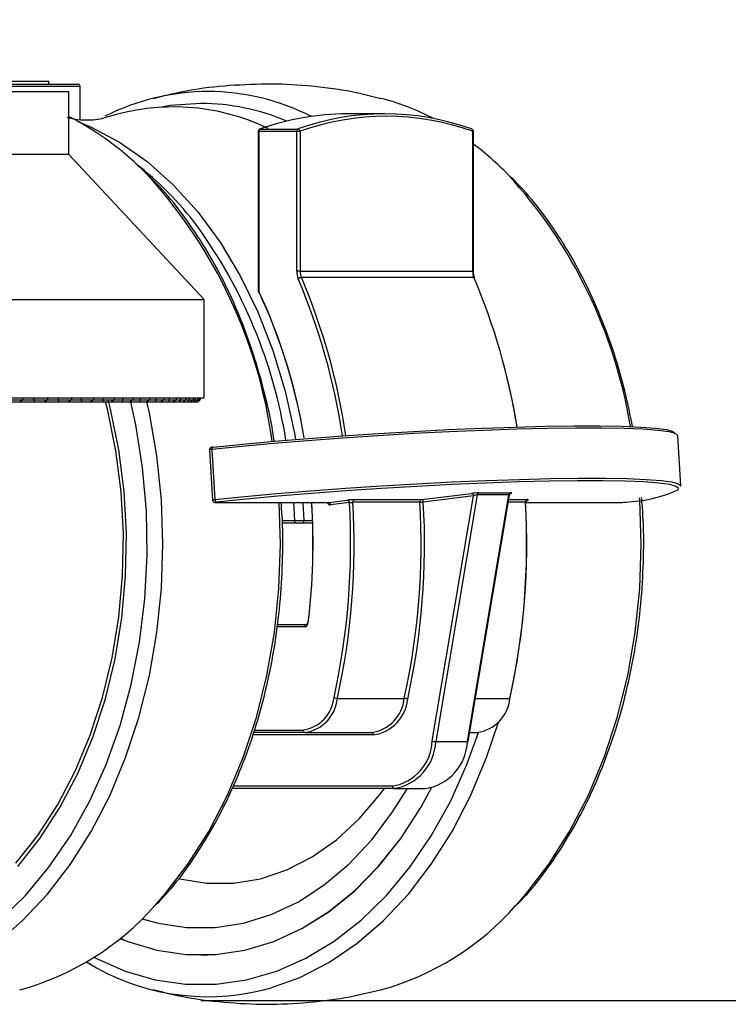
# Model space of a CAD drawing. Header units: millimetres. Extents: x 20 to 19631, y 28 to 16288.
# Tile 104 of 124: x 18373 to 18489, y 1654 to 1814. Entities that reach past the tile are written whole.
import ezdxf

# ---------------------------------------------------------------- set-up
doc = ezdxf.new("R2010")
doc.units = ezdxf.units.MM
doc.header["$LTSCALE"] = 2
doc.layers.add('COMPONENT_GEOMETRY', color=7, linetype='Continuous')
doc.styles.add('SLDTEXTSTYLE0', font='TXT', dxfattribs={"width": 0.75})
doc.dimstyles.new('SLDDIMSTYLE1', dxfattribs={"dimtxt": 100, "dimasz": 6.604, "dimexe": 0, "dimexo": 0.0625, "dimgap": 25, "dimtad": 0, "dimtih": 1, "dimtoh": 1, "dimdec": 1, "dimrnd": 1e-09, "dimzin": 12, "dimdsep": 46, "dimtxsty": 'SLDTEXTSTYLE0', "dimsah": 1, "dimcen": 0.09, "dimadec": 0, "dimazin": 3, "dimtfac": 1, "dimtdec": 1, "dimtofl": 0, "dimtmove": 0, "dimatfit": 3, "dimfxl": 1, "dimfrac": 2, "dimtolj": 1, "dimtzin": 12, "dimarcsym": 0})

# ---------------------------------------------------------------- blocks, each defined once
blk = doc.blocks.new('_D_5')
at = {"layer": 'COMPONENT_GEOMETRY', "color": 7}
for p, q in [((17665.15, 2118.49), (19288.69, 2118.49)), ((19282.34, 2118.49), (19282.34, 2050.88)), ((19099.08, 2030.57), (19068.61, 2030.57)), ((19068.61, 2030.57), (19068.61, 1871.82)), ((19465.61, 2030.57), (19496.08, 2030.57)), ((19496.08, 2030.57), (19496.08, 1871.82)), ((19068.61, 1871.82), (19099.08, 1871.82)), ((19496.08, 1871.82), (19465.61, 1871.82)), ((19282.34, 1654.59), (19282.34, 1722.2)), ((18752.37, 1654.59), (19288.69, 1654.59))]:
    blk.add_line(p, q, dxfattribs=at)
for points in [[(19282.34, 2118.49), (19281.33, 2111.89), (19283.36, 2111.89)], [(19282.34, 1654.59), (19283.36, 1661.19), (19281.33, 1661.19)]]:
    blk.add_solid(points, dxfattribs=at)
at = {"layer": 'COMPONENT_GEOMETRY', "color": 7, "char_height": 100, "attachment_point": 1, "style": 'SLDTEXTSTYLE0'}
for s, insert in [('9.13in', (19099.08, 2000.72)), ('232mm', (19046.51, 1851.11))]:
    blk.add_mtext(s, dxfattribs=dict(at, insert=insert))

msp = doc.modelspace()

# ---------------------------------------------------------------- linework, layer by layer
at = {"color": 7, "linetype": 'Continuous', "lineweight": 25}
for p, q in [((18362.96, 1804.49), (18378.26, 1804.49)), ((18378.26, 1803.99), (18378.26, 1804.49)), ((18381.5, 1802.74), (18324.8, 1802.74)), ((18363.05, 1803.99), (18382.95, 1803.99)), ((18381.5, 1792.52), (18381.5, 1802.74)), ((18383.35, 1798.18), (18383.35, 1803.59)), ((18432.97, 1799.14), (18426.84, 1799.14)), ((18412.38, 1796.29), (18412.38, 1770.2)), ((18412.49, 1796.29), (18412.49, 1770.2)), ((18418.63, 1796.29), (18412.49, 1796.29)), ((18412.71, 1796.67), (18418.84, 1796.67)), ((18418.63, 1773.5), (18418.63, 1796.29)), ((18419.19, 1796.29), (18418.63, 1796.29)), ((18419.19, 1796.29), (18419.19, 1773.5)), ((18447.31, 1773.5), (18447.31, 1796.29)), ((18447.43, 1773.5), (18447.43, 1796.29)), ((18378.97, 1792.52), (18324.8, 1792.52)), ((18381.5, 1792.52), (18378.97, 1792.52)), ((18403.57, 1768.9), (18381.5, 1792.52)), ((18419.19, 1773.5), (18418.63, 1773.5)), ((18419.19, 1773.5), (18447.31, 1773.5)), ((18447.51, 1772.45), (18419.4, 1772.45)), ((18302.73, 1768.9), (18399.07, 1768.9)), ((18399.07, 1768.9), (18403.57, 1768.9)), ((18403.57, 1752.83), (18403.57, 1768.9)), ((18302.73, 1752.83), (18403.57, 1752.83)), ((18371.63, 1752.51), (18373.96, 1752.51)), ((18371.8, 1752.2), (18373.55, 1752.2)), ((18373.96, 1752.51), (18373.55, 1752.2)), ((18373.55, 1752.2), (18375.94, 1752.2)), ((18373.96, 1752.83), (18373.96, 1752.51)), ((18375.81, 1752.51), (18375.81, 1752.83)), ((18375.94, 1752.2), (18375.81, 1752.51)), ((18375.81, 1752.51), (18378.05, 1752.51)), ((18375.94, 1752.2), (18377.61, 1752.2)), ((18378.05, 1752.51), (18377.61, 1752.2)), ((18377.61, 1752.2), (18379.89, 1752.2)), ((18378.05, 1752.83), (18378.05, 1752.51)), ((18379.8, 1752.51), (18379.8, 1752.83)), ((18379.8, 1752.51), (18381.91, 1752.51)), ((18379.89, 1752.2), (18379.8, 1752.51)), ((18379.89, 1752.2), (18381.47, 1752.2)), ((18381.91, 1752.51), (18381.47, 1752.2)), ((18381.47, 1752.2), (18383.61, 1752.2)), ((18381.91, 1752.83), (18381.91, 1752.51)), ((18383.57, 1752.51), (18383.57, 1752.83)), ((18383.61, 1752.2), (18383.57, 1752.51)), ((18383.57, 1752.51), (18385.54, 1752.51)), ((18383.61, 1752.2), (18385.09, 1752.2)), ((18385.54, 1752.51), (18385.09, 1752.2)), ((18385.09, 1752.2), (18387.08, 1752.2)), ((18385.54, 1752.83), (18385.54, 1752.51)), ((18387.07, 1752.51), (18387.07, 1752.83)), ((18387.08, 1752.2), (18387.07, 1752.51)), ((18387.07, 1752.51), (18388.88, 1752.51)), ((18387.08, 1752.2), (18388.44, 1752.2)), ((18388.88, 1752.51), (18388.44, 1752.2)), ((18388.44, 1752.2), (18390.25, 1752.2)), ((18388.88, 1752.83), (18388.88, 1752.51)), ((18390.25, 1752.2), (18390.28, 1752.51)), ((18390.25, 1752.2), (18391.48, 1752.2)), ((18390.28, 1752.51), (18390.28, 1752.83)), ((18390.28, 1752.51), (18391.93, 1752.51)), ((18391.93, 1752.51), (18391.48, 1752.2)), ((18391.48, 1752.2), (18393.1, 1752.2)), ((18391.93, 1752.83), (18391.93, 1752.51)), ((18393.1, 1752.2), (18393.18, 1752.51)), ((18393.1, 1752.2), (18394.2, 1752.2)), ((18393.18, 1752.51), (18393.18, 1752.83)), ((18393.18, 1752.51), (18394.64, 1752.51)), ((18394.64, 1752.51), (18394.2, 1752.2)), ((18394.2, 1752.2), (18395.62, 1752.2)), ((18394.64, 1752.83), (18394.64, 1752.51)), ((18395.62, 1752.2), (18395.74, 1752.51)), ((18395.62, 1752.2), (18396.56, 1752.2)), ((18395.74, 1752.51), (18395.74, 1752.83)), ((18395.74, 1752.51), (18396.99, 1752.51)), ((18396.99, 1752.51), (18396.56, 1752.2)), ((18396.56, 1752.2), (18397.77, 1752.2)), ((18396.99, 1752.83), (18396.99, 1752.51)), ((18397.77, 1752.2), (18397.93, 1752.51)), ((18397.77, 1752.2), (18398.56, 1752.2)), ((18397.93, 1752.51), (18397.93, 1752.83)), ((18397.93, 1752.51), (18398.98, 1752.51)), ((18398.98, 1752.51), (18398.56, 1752.2)), ((18398.56, 1752.2), (18399.54, 1752.2)), ((18398.98, 1752.83), (18398.98, 1752.51)), ((18399.54, 1752.2), (18399.74, 1752.51)), ((18399.54, 1752.2), (18400.17, 1752.2)), ((18399.74, 1752.51), (18399.74, 1752.83)), ((18399.74, 1752.51), (18400.57, 1752.51)), ((18400.57, 1752.51), (18400.17, 1752.2)), ((18400.17, 1752.2), (18400.92, 1752.2)), ((18400.57, 1752.83), (18400.57, 1752.51)), ((18400.92, 1752.2), (18401.15, 1752.51)), ((18400.92, 1752.2), (18401.37, 1752.2)), ((18401.15, 1752.51), (18401.15, 1752.83)), ((18401.15, 1752.51), (18401.76, 1752.51)), ((18401.76, 1752.51), (18401.37, 1752.2)), ((18401.37, 1752.2), (18401.89, 1752.2)), ((18401.76, 1752.83), (18401.76, 1752.51)), ((18401.89, 1752.2), (18402.16, 1752.51)), ((18401.89, 1752.2), (18402.17, 1752.2)), ((18402.16, 1752.51), (18402.16, 1752.83)), ((18402.16, 1752.51), (18402.53, 1752.51)), ((18402.53, 1752.51), (18402.17, 1752.2)), ((18402.17, 1752.2), (18402.44, 1752.2)), ((18402.44, 1752.2), (18402.74, 1752.51)), ((18402.44, 1752.2), (18402.55, 1752.2)), ((18402.53, 1752.83), (18402.53, 1752.51)), ((18402.88, 1752.51), (18402.55, 1752.2)), ((18402.57, 1752.2), (18402.9, 1752.51)), ((18402.74, 1752.51), (18402.74, 1752.83)), ((18402.74, 1752.51), (18402.88, 1752.51)), ((18402.88, 1752.83), (18402.88, 1752.51)), ((18402.9, 1752.51), (18402.9, 1752.83)), ((18481.24, 1738.49), (18480.74, 1746.66)), ((18404.42, 1744.34), (18404.92, 1736.17)), ((18404.82, 1744.42), (18405.32, 1736.25)), ((18438.95, 1736.24), (18447.13, 1737.27)), ((18448.04, 1737.04), (18441.28, 1696.81)), ((18446.44, 1696.81), (18453.21, 1737.04)), ((18446.57, 1696.84), (18453.32, 1736.99)), ((18453.21, 1737.04), (18448.04, 1737.04)), ((18448.29, 1737.34), (18453.45, 1737.34)), ((18405.5, 1735.78), (18423.82, 1735.78)), ((18405.52, 1735.78), (18405.5, 1735.78)), ((18405.52, 1735.78), (18423.85, 1735.78)), ((18419.66, 1735.78), (18419.81, 1732.84)), ((18423.82, 1735.78), (18423.82, 1735.78)), ((18423.85, 1735.78), (18426.92, 1736.17)), ((18427.23, 1735.77), (18424.16, 1735.39)), ((18438.7, 1735.81), (18427.8, 1735.81)), ((18428.05, 1736.24), (18438.95, 1736.24)), ((18447.44, 1736.87), (18439.26, 1735.84)), ((18440.72, 1696.91), (18447.44, 1736.87)), ((18456.04, 1735.78), (18471.41, 1735.78)), ((18471.41, 1735.78), (18471.43, 1735.78)), ((18418.54, 1732.42), (18416.27, 1732.42)), ((18421.13, 1732.42), (18419.48, 1732.42)), ((18419.81, 1732.84), (18421.1, 1732.84)), ((18415.48, 1715.91), (18420.25, 1715.91)), ((18425.27, 1703.85), (18436.17, 1703.85)), ((18419.96, 1698.28), (18411.6, 1698.28)), ((18419.96, 1698.28), (18430.86, 1698.28)), ((18441.28, 1696.81), (18446.44, 1696.81)), ((18446.81, 1698.28), (18448.07, 1698.28)), ((18434.51, 1689.16), (18408.12, 1689.16)), ((18434.51, 1689.16), (18439.67, 1689.16)), ((18403.02, 1662.01), (18404.16, 1662.01))]:
    msp.add_line(p, q, dxfattribs=at)
at = {"color": 8, "linetype": 'Continuous', "lineweight": 25}
for p, q in [((18383.35, 1803.59), (18362.99, 1803.59)), ((18412.38, 1796.29), (18412.49, 1796.29)), ((18447.43, 1796.29), (18447.31, 1796.29)), ((18447.43, 1773.5), (18447.31, 1773.5)), ((18412.38, 1770.2), (18412.49, 1770.2)), ((18373.96, 1752.51), (18375.81, 1752.51)), ((18378.05, 1752.51), (18379.8, 1752.51)), ((18381.91, 1752.51), (18383.57, 1752.51)), ((18385.54, 1752.51), (18387.07, 1752.51)), ((18388.88, 1752.51), (18390.28, 1752.51)), ((18391.93, 1752.51), (18393.18, 1752.51)), ((18394.64, 1752.51), (18395.74, 1752.51)), ((18396.99, 1752.51), (18397.93, 1752.51)), ((18398.98, 1752.51), (18399.74, 1752.51)), ((18400.57, 1752.51), (18401.15, 1752.51)), ((18401.76, 1752.51), (18402.16, 1752.51)), ((18402.53, 1752.51), (18402.74, 1752.51)), ((18402.88, 1752.51), (18402.9, 1752.51)), ((18418.1, 1735.78), (18418.26, 1732.82)), ((18423.85, 1735.78), (18423.82, 1735.78)), ((18455.91, 1735.81), (18453.12, 1735.81)), ((18453.19, 1736.24), (18456.16, 1736.24)), ((18456.06, 1735.78), (18471.43, 1735.78)), ((18416.26, 1732.82), (18418.26, 1732.82)), ((18419.96, 1715.51), (18415.44, 1715.51)), ((18447.75, 1703.85), (18453.38, 1703.85)), ((18411.74, 1698.68), (18419.67, 1698.68)), ((18431.14, 1697.88), (18411.47, 1697.88)), ((18408.29, 1689.56), (18434.22, 1689.56))]:
    msp.add_line(p, q, dxfattribs=at)
at = {"color": 8, "linetype": 'Continuous', "lineweight": 25, "flags": 128}
for points in [[(18403.02, 1800.84), (18398.03, 1800.48), (18396.65, 1800.25)], [(18412.71, 1796.67), (18412.66, 1796.67), (18412.65, 1796.66)], [(18354.2, 1656.27), (18355.42, 1656.6), (18360.32, 1658.36), (18365.07, 1660.8), (18369.64, 1663.89), (18373.97, 1667.62), (18378.02, 1671.93), (18381.76, 1676.8), (18385.15, 1682.16), (18388.16, 1687.98), (18390.76, 1694.2), (18392.91, 1700.74), (18394.62, 1707.56), (18395.84, 1714.59), (18396.58, 1721.76), (18396.83, 1728.99), (18396.58, 1736.23), (18395.84, 1743.39), (18394.62, 1750.42), (18394.22, 1752.2)], [(18370.32, 1667.69), (18374.44, 1671.72), (18378.26, 1676.32), (18381.75, 1681.45), (18384.86, 1687.05), (18387.57, 1693.07), (18389.85, 1699.44), (18391.67, 1706.11), (18393.02, 1713), (18393.89, 1720.06), (18394.26, 1727.2), (18394.14, 1734.36), (18393.52, 1741.47), (18392.41, 1748.45), (18391.59, 1752.2)], [(18395.56, 1670.1), (18397.17, 1671.93), (18400.92, 1676.8), (18404.31, 1682.16), (18407.31, 1687.98), (18409.91, 1694.2), (18412.07, 1700.74), (18413.77, 1707.56), (18414.99, 1714.59), (18415.73, 1721.76), (18415.98, 1728.99), (18415.76, 1735.78)], [(18454.37, 1670.1), (18455.98, 1671.93), (18459.72, 1676.8), (18463.11, 1682.16), (18466.12, 1687.98), (18468.72, 1694.2), (18470.87, 1700.74), (18472.57, 1707.56), (18473.8, 1714.59), (18474.54, 1721.76), (18474.79, 1728.99), (18474.54, 1736.23), (18474.52, 1736.54)], [(18413.01, 1656.27), (18414.23, 1656.6), (18419.13, 1658.36), (18423.88, 1660.8), (18428.45, 1663.89), (18432.78, 1667.62), (18436.83, 1671.93), (18440.57, 1676.8), (18443.96, 1682.16), (18446.97, 1687.98), (18449.56, 1694.2), (18451.5, 1699.97)], [(18385.59, 1661.64), (18385.89, 1661.48), (18390.66, 1659.37), (18395.55, 1657.95), (18400.52, 1657.24), (18405.51, 1657.24), (18410.48, 1657.95), (18415.37, 1659.37), (18420.14, 1661.48), (18424.74, 1664.26), (18429.12, 1667.69), (18433.25, 1671.72), (18437.07, 1676.32), (18440.56, 1681.45), (18443.67, 1687.05), (18446.38, 1693.07), (18448.28, 1698.29)]]:
    msp.add_lwpolyline(points, dxfattribs=at)
at = {"color": 7, "linetype": 'Continuous', "lineweight": 25, "flags": 128}
for points in [[(18382.97, 1797.91), (18385.05, 1797.04), (18389.76, 1794.54), (18394.27, 1791.37), (18398.53, 1787.57), (18402.51, 1783.16), (18406.15, 1778.2), (18409.43, 1772.75), (18412.31, 1766.84), (18414.75, 1760.55), (18416.75, 1753.93), (18418.26, 1747.06), (18418.44, 1746.06)], [(18447.1, 1796.67), (18447.15, 1796.67), (18447.16, 1796.66)], [(18372.88, 1677), (18376.46, 1681.51), (18379.69, 1686.52), (18382.54, 1691.98), (18384.99, 1697.83), (18387.01, 1704.01), (18388.57, 1710.46), (18389.66, 1717.1), (18390.27, 1723.87), (18390.4, 1730.7), (18390.03, 1737.5), (18389.18, 1744.22), (18387.85, 1750.77), (18387.49, 1752.2)], [(18373.19, 1676.46), (18376.8, 1681.01), (18380.06, 1686.07), (18382.95, 1691.59), (18385.42, 1697.5), (18387.46, 1703.75), (18389.04, 1710.27), (18390.14, 1716.98), (18390.76, 1723.82), (18390.88, 1730.72), (18390.51, 1737.59), (18389.65, 1744.38), (18388.31, 1751), (18387.93, 1752.51)], [(18405.03, 1744.81), (18409.86, 1745.3), (18415.04, 1745.78), (18420.49, 1746.23), (18426.13, 1746.65), (18431.89, 1747.03), (18437.66, 1747.37), (18443.37, 1747.66), (18448.92, 1747.9), (18454.24, 1748.08), (18459.25, 1748.2), (18463.86, 1748.27), (18468.01, 1748.27), (18471.64, 1748.2), (18474.69, 1748.08), (18477.11, 1747.9), (18478.87, 1747.66), (18479.95, 1747.37), (18480.32, 1747.03), (18480.32, 1747.01)], [(18480.74, 1746.66), (18480.37, 1747), (18479.28, 1747.29), (18477.51, 1747.53), (18475.06, 1747.72), (18471.99, 1747.84), (18468.33, 1747.9), (18464.14, 1747.9), (18459.49, 1747.84), (18454.45, 1747.72), (18449.08, 1747.53), (18443.48, 1747.29), (18437.72, 1747), (18431.9, 1746.66), (18426.1, 1746.27), (18420.4, 1745.85), (18414.9, 1745.39), (18409.68, 1744.91), (18404.82, 1744.42)], [(18404.82, 1744.42), (18404.82, 1744.49), (18404.83, 1744.57), (18404.85, 1744.64), (18404.87, 1744.7), (18404.9, 1744.75), (18404.94, 1744.78), (18404.99, 1744.8), (18405.03, 1744.81)], [(18405.32, 1736.25), (18410.18, 1736.74), (18415.4, 1737.22), (18420.9, 1737.68), (18426.59, 1738.1), (18432.4, 1738.49), (18438.22, 1738.83), (18443.98, 1739.12), (18449.58, 1739.36), (18454.94, 1739.55), (18459.99, 1739.67), (18464.64, 1739.73), (18468.83, 1739.73), (18472.49, 1739.67), (18475.56, 1739.55), (18478, 1739.36), (18479.78, 1739.12), (18480.87, 1738.83), (18481.24, 1738.49)], [(18480.72, 1737.82), (18480.87, 1738.07), (18480.49, 1738.4), (18479.42, 1738.7), (18477.66, 1738.93), (18475.23, 1739.12), (18472.18, 1739.24), (18468.56, 1739.3), (18464.41, 1739.3), (18459.79, 1739.24), (18454.79, 1739.12), (18449.47, 1738.93), (18443.91, 1738.7), (18438.21, 1738.4), (18432.43, 1738.07), (18426.68, 1737.68), (18421.03, 1737.26), (18415.58, 1736.81), (18410.4, 1736.34), (18405.58, 1735.84)], [(18405.58, 1735.84), (18405.49, 1735.83), (18405.41, 1735.82), (18405.36, 1735.81), (18405.34, 1735.8), (18405.35, 1735.79), (18405.38, 1735.79), (18405.44, 1735.79), (18405.52, 1735.78)], [(18446.44, 1696.81), (18446.49, 1696.81), (18446.53, 1696.82), (18446.56, 1696.83), (18446.57, 1696.84), (18446.57, 1696.84)], [(18389.83, 1664.72), (18391.12, 1664.2), (18395.83, 1662.79), (18400.61, 1662.08), (18405.42, 1662.08), (18410.2, 1662.79), (18414.91, 1664.2), (18419.49, 1666.3), (18423.89, 1669.06), (18428.08, 1672.46), (18431.99, 1676.46), (18435.6, 1681.01), (18438.87, 1686.07), (18440.61, 1689.25)], [(18389.85, 1664.73), (18391.13, 1664.22), (18395.83, 1662.81), (18400.61, 1662.1), (18405.42, 1662.1), (18410.2, 1662.81), (18414.9, 1664.22), (18419.48, 1666.32), (18423.89, 1669.08), (18428.07, 1672.48), (18431.98, 1676.47), (18435.59, 1681.02), (18438.86, 1686.08), (18440.59, 1689.24)], [(18393.43, 1667.92), (18396.08, 1667.19), (18400.69, 1666.48), (18405.34, 1666.48), (18409.95, 1667.19), (18414.49, 1668.6), (18418.9, 1670.69), (18423.13, 1673.44), (18427.13, 1676.83), (18430.86, 1680.8), (18434.27, 1685.32), (18436.67, 1689.16)], [(18399.51, 1674.47), (18399.58, 1674.45), (18403.95, 1673.73), (18408.36, 1673.73), (18412.73, 1674.45), (18417.02, 1675.88), (18421.17, 1678.01), (18425.12, 1680.8), (18428.83, 1684.21), (18432.24, 1688.21), (18432.94, 1689.16)]]:
    msp.add_lwpolyline(points, dxfattribs=at)
at = {"color": 7, "linetype": 'Continuous', "lineweight": 25}
for centre, radius, start, end in [((18382.95, 1803.59), 0.4, 0, 90), ((18404.44, 1764.89), 37.91, 90.3708, 116.7663), ((18422.48, 1763.26), 39.65, 62.3016, 75.5948), ((18398.57, 1764.52), 35.75, 64.4589, 107.9587), ((18359.27, 1755.28), 48.77, 44.2079, 62.939), ((18426.92, 1757), 42.14, 90.1115, 109.7039), ((18432.97, 1757.37), 41.77, 70.2312, 109.7688), ((18433.25, 1757.18), 41.56, 70.2312, 109.7688), ((18412.78, 1796.29), 0.4, 109.5399, 180), ((18412.89, 1796.32), 0.398, 116.9814, 184.7396), ((18419.02, 1796.32), 0.398, 116.9814, 184.7396), ((18418.76, 1796.25), 0.433, 4.9569, 79.1223), ((18447.03, 1796.29), 0.4, 0, 70.4601), ((18415.69, 1752.59), 52.35, 44.4988, 52.6837), ((18336.13, 1732.94), 81.79, 9.1433, 35.9481), ((18421.84, 1773.48), 3.21, 179.6503, 202.7153), ((18419.46, 1771.55), 0.901, 93.5872, 130.0904), ((18321.91, 1731.09), 105.34, 8.4932, 22.9966), ((18421.87, 1773.48), 2.68, 179.6503, 202.7153), ((18321.94, 1731.09), 105.87, 8.4697, 22.9955), ((18449.98, 1773.48), 2.68, 179.6503, 202.7153), ((18350.36, 1731.2), 105.55, 9.2089, 23.0066), ((18447.54, 1772.32), 0.13, 35.8954, 100.8273), ((18412.78, 1770.2), 0.4, 180, 205.2338), ((18412.53, 1770.11), 0.132, 215.4295, 280.0768), ((18328.67, 1731.31), 92.4, 9.35, 24.8925), ((18329.21, 1731.3), 91.88, 9.4068, 24.8935), ((18345.8, 1730.07), 110.24, 9.4079, 15.3494), ((18447.06, 1736.89), 0.383, 356.7015, 79.2694), ((18448.38, 1737.02), 0.336, 105.2958, 176.7103), ((18453.54, 1737.02), 0.336, 105.2958, 176.7103), ((18405.7, 1736.21), 0.386, 174.4963, 251.8472), ((18316.12, 1729), 105.17, 352.9951, 3.7002), ((18316.7, 1729), 104.6, 352.9951, 3.7204), ((18423.78, 1735.41), 0.383, 356.7015, 79.2694), ((18311.06, 1728.97), 116.37, 347.5972, 3.3515), ((18311.07, 1728.97), 116.93, 347.5972, 3.3533), ((18426.85, 1735.79), 0.383, 356.7015, 79.2694), ((18428.17, 1735.88), 0.382, 108.673, 190.4473), ((18321.97, 1728.97), 116.93, 347.5972, 3.3533), ((18321.97, 1728.97), 117.5, 347.5972, 3.3533), ((18439.07, 1735.88), 0.382, 108.673, 190.4473), ((18438.65, 1741.42), 5.61, 270.4499, 276.2282), ((18438.88, 1735.86), 0.383, 356.7015, 79.2694), ((18339.18, 1728.97), 116.93, 347.5972, 3.3533), ((18339.75, 1728.97), 116.37, 347.5972, 3.3515), ((18456.28, 1735.88), 0.382, 108.673, 190.4473), ((18471.38, 1743.31), 7.52, 270.354, 277.279), ((18418.61, 1732.77), 0.358, 172.2009, 259.0929), ((18419.44, 1732.8), 0.376, 275.7727, 7.1974), ((18419.85, 1716.16), 0.663, 279.8724, 0.6687), ((18420.52, 1716.33), 0.165, 224.4962, 267.3462), ((18420.31, 1715.56), 0.358, 100.9071, 187.7991), ((18418.82, 1704.55), 5.92, 278.2495, 354.4709), ((18419.06, 1704.45), 6.24, 278.2495, 354.4709), ((18425.32, 1705.39), 1.54, 246.9894, 268.206), ((18429.96, 1704.45), 6.24, 278.2495, 354.4709), ((18430.2, 1704.36), 6.55, 278.2495, 354.4709), ((18436.12, 1702.32), 1.54, 66.9894, 88.206), ((18447.17, 1704.45), 6.24, 278.2495, 354.4709), ((18420.02, 1698.63), 0.358, 172.2009, 259.0929), ((18430.79, 1697.93), 0.358, 352.2009, 79.0929), ((18432.99, 1697.19), 7.74, 279.1246, 357.8566), ((18433.23, 1697.11), 8.06, 279.1246, 357.8566), ((18438.39, 1697.11), 8.06, 279.1246, 357.8566), ((18441.33, 1698.79), 1.98, 252.2493, 268.6599), ((18434.57, 1689.51), 0.358, 172.2009, 259.0929), ((18361.42, 1700.15), 45.48, 285.4068, 318.6499), ((18420.22, 1700.15), 45.48, 285.4068, 318.6499), ((18404.18, 1692.67), 37.46, 238.0681, 283.6334)]:
    msp.add_arc(centre, radius, start, end, dxfattribs=at)
at = {"color": 8, "linetype": 'Continuous', "lineweight": 25}
for centre, radius, start, end in [((18403.95, 1764.89), 37.91, 63.1978, 89.6284), ((18402.89, 1764.59), 36.24, 67.0305, 89.8025), ((18446.99, 1796.38), 0.327, 342.835, 59.2372), ((18359.03, 1748.17), 54.32, 37.1184, 52.0564), ((18334.95, 1734.93), 80.42, 7.7308, 42.5205), ((18394.31, 1735.3), 79.76, 9.2743, 42.5888), ((18412.59, 1770.06), 0.169, 122.9111, 189.6281), ((18404.78, 1743.52), 0.895, 87.4826, 113.6907), ((18471.25, 1759.28), 23.46, 272.6683, 293.8253), ((18405.31, 1735.16), 1.09, 89.8187, 111.3568), ((18424.15, 1735.93), 0.547, 195.9046, 270.5778)]:
    msp.add_arc(centre, radius, start, end, dxfattribs=at)
at = {"color": 7, "linetype": 'Continuous', "lineweight": 25}
for centre, major_axis, ratio, start_param, end_param in [((18447.7, 1737.27), (0.82, 0.053), 0.062498, 0.770903, 2.341699), ((18447.73, 1736.87), (0.425, 0.132), 0.242708, 0.663669, 2.234466), ((18452.87, 1737.27), (0.82, 0.053), 0.062498, 5.483292, 7.054088)]:
    msp.add_ellipse(centre, major_axis=major_axis, ratio=ratio, start_param=start_param, end_param=end_param, dxfattribs=at)
at = {"color": 8, "linetype": 'Continuous', "lineweight": 25}
msp.add_ellipse((18452.89, 1736.87), major_axis=(0.425, 0.132), ratio=0.242708, start_param=6.162738, end_param=6.946855, dxfattribs=at)
at = {"color": 7, "linetype": 'Continuous', "lineweight": 25}
for points, knots in [([(18413.77, 1803.99), (18411.46, 1803.93), (18406.87, 1803.8), (18400.66, 1802.96), (18396.83, 1802.01), (18395.23, 1801.61)], [0, 0, 0, 0, 0.36988, 0.734808, 1, 1, 1, 1]), ([(18432.37, 1801.58), (18431.21, 1801.89), (18427.79, 1802.81), (18422.1, 1803.61), (18417.04, 1803.97), (18414.32, 1803.99), (18413.77, 1803.99)], [0, 0, 0, 0, 0.191021, 0.565262, 0.912884, 1, 1, 1, 1]), ([(18387.5, 1798.53), (18387.45, 1798.51), (18387.22, 1798.43), (18386.2, 1798.19), (18384.41, 1798.03), (18382.56, 1798.17), (18381.45, 1798.45), (18381.25, 1798.52), (18381.23, 1798.53)], [0, 0, 0, 0, 0.051888, 0.245042, 0.473777, 0.77112, 0.968237, 1, 1, 1, 1]), ([(18414.96, 1745.77), (18414.89, 1746.25), (18414.51, 1748.97), (18413.4, 1753.79), (18411.6, 1760.14), (18409.36, 1766.22), (18406.75, 1771.98), (18403.76, 1777.37), (18400.42, 1782.34), (18397.36, 1786.24), (18395.31, 1788.28), (18394.58, 1789)], [0, 0, 0, 0, 0.027826, 0.156547, 0.285298, 0.414086, 0.542909, 0.671763, 0.800627, 0.929466, 1, 1, 1, 1]), ([(18473.37, 1748.12), (18472.99, 1750.01), (18472.17, 1754.1), (18470.4, 1760.14), (18468.18, 1766.22), (18465.55, 1771.97), (18462.57, 1777.37), (18459.23, 1782.34), (18456.16, 1786.24), (18454.12, 1788.28), (18453.39, 1789)], [0, 0, 0, 0, 0.116243, 0.251147, 0.386088, 0.521068, 0.656078, 0.7911, 0.926096, 1, 1, 1, 1]), ([(18447.64, 1772.4), (18447.58, 1772.56), (18447.46, 1772.9), (18447.44, 1773.29), (18447.43, 1773.5)], [0, 0, 0, 0, 0.469394, 1, 1, 1, 1]), ([(18405.02, 1744.81), (18404.95, 1744.8), (18404.85, 1744.79), (18404.76, 1744.77), (18404.67, 1744.74), (18404.57, 1744.69), (18404.49, 1744.6), (18404.43, 1744.48), (18404.42, 1744.39), (18404.42, 1744.35)], [0, 0, 0, 0, 0.240963, 0.399395, 0.512614, 0.621368, 0.734142, 0.866544, 1, 1, 1, 1]), ([(18453.32, 1736.98), (18453.32, 1737), (18453.33, 1737.07), (18453.38, 1737.15), (18453.44, 1737.22), (18453.5, 1737.26), (18453.55, 1737.28), (18453.57, 1737.29), (18453.57, 1737.29), (18453.57, 1737.29), (18453.57, 1737.29)], [0, 0, 0, 0, 0.134558, 0.352474, 0.534175, 0.68316, 0.793456, 0.883626, 0.985574, 1, 1, 1, 1]), ([(18395.91, 1670.38), (18396.69, 1671.21), (18398.75, 1673.41), (18401.77, 1677.54), (18404.97, 1682.66), (18407.81, 1688.2), (18410.28, 1694.09), (18412.35, 1700.27), (18414.01, 1706.7), (18415.25, 1713.31), (18416.06, 1720.07), (18416.39, 1726.89), (18416.4, 1732.15), (18416.15, 1735.1), (18416.09, 1735.78)], [0, 0, 0, 0, 0.055134, 0.14672, 0.238396, 0.330122, 0.421872, 0.513622, 0.605365, 0.697098, 0.788823, 0.880544, 0.972266, 1, 1, 1, 1]), ([(18404.92, 1736.17), (18404.92, 1736.17), (18404.91, 1736.12), (18404.95, 1736.03), (18405.02, 1735.93), (18405.09, 1735.86), (18405.17, 1735.82), (18405.23, 1735.8), (18405.29, 1735.79), (18405.37, 1735.78), (18405.45, 1735.78), (18405.5, 1735.78)], [0, 0, 0, 0, 0.006011, 0.164538, 0.289596, 0.395462, 0.48737, 0.566402, 0.642219, 0.758751, 1, 1, 1, 1]), ([(18428.05, 1736.24), (18428, 1736.24), (18427.89, 1736.24), (18427.66, 1736.23), (18427.39, 1736.21), (18427.13, 1736.19), (18426.99, 1736.18), (18426.92, 1736.17)], [0, 0, 0, 0, 0.141217, 0.35591, 0.570606, 0.785303, 1, 1, 1, 1]), ([(18427.23, 1735.77), (18427.27, 1735.78), (18427.33, 1735.78), (18427.47, 1735.79), (18427.6, 1735.8), (18427.72, 1735.81), (18427.77, 1735.81), (18427.8, 1735.81)], [0, 0, 0, 0, 0.214701, 0.4294, 0.644095, 0.858786, 1, 1, 1, 1]), ([(18454.72, 1670.38), (18455.5, 1671.21), (18457.55, 1673.41), (18460.57, 1677.54), (18463.78, 1682.66), (18466.62, 1688.2), (18469.09, 1694.09), (18471.16, 1700.27), (18472.82, 1706.7), (18474.06, 1713.31), (18474.86, 1720.07), (18475.2, 1726.89), (18475.2, 1732.43), (18474.92, 1735.65), (18474.83, 1736.61)], [0, 0, 0, 0, 0.0545222, 0.1450913, 0.2357489, 0.3264567, 0.417187, 0.5079182, 0.5986423, 0.6893571, 0.7800639, 0.8707664, 0.96147, 1, 1, 1, 1]), ([(18456.04, 1735.8), (18456.03, 1735.83), (18456.03, 1735.9), (18456.07, 1736.01), (18456.13, 1736.09), (18456.2, 1736.15), (18456.25, 1736.17), (18456.28, 1736.19), (18456.29, 1736.19), (18456.29, 1736.19), (18456.29, 1736.19)], [0, 0, 0, 0, 0.159769, 0.367448, 0.537454, 0.679942, 0.790969, 0.873671, 0.953533, 1, 1, 1, 1]), ([(18456.18, 1736.17), (18456.22, 1736.17), (18456.31, 1736.19), (18456.4, 1736.21), (18456.41, 1736.23), (18456.34, 1736.24), (18456.22, 1736.24), (18456.16, 1736.24)], [0, 0, 0, 0, 0.141233, 0.355927, 0.570619, 0.785309, 1, 1, 1, 1]), ([(18418.26, 1732.82), (18418.34, 1732.82), (18418.52, 1732.83), (18418.85, 1732.84), (18419.19, 1732.84), (18419.51, 1732.84), (18419.71, 1732.84), (18419.79, 1732.84), (18419.81, 1732.84)], [0, 0, 0, 0, 0.188197, 0.376435, 0.564603, 0.75256, 0.940297, 1, 1, 1, 1]), ([(18419.48, 1732.42), (18419.46, 1732.42), (18419.41, 1732.42), (18419.29, 1732.42), (18419.1, 1732.42), (18418.9, 1732.42), (18418.7, 1732.42), (18418.59, 1732.42), (18418.54, 1732.42)], [0, 0, 0, 0, 0.05968, 0.24734, 0.435244, 0.623412, 0.811708, 1, 1, 1, 1]), ([(18420.4, 1716.22), (18420.39, 1716.17), (18420.37, 1716.08), (18420.32, 1715.98), (18420.27, 1715.92), (18420.25, 1715.91), (18420.25, 1715.91), (18420.25, 1715.91)], [0, 0, 0, 0, 0.214704, 0.435343, 0.651488, 0.88053, 1, 1, 1, 1]), ([(18395.2, 1656.4), (18396.43, 1656.07), (18399.94, 1655.14), (18405.85, 1654.32), (18412.81, 1653.88), (18419.72, 1654.13), (18426.25, 1654.9), (18430.38, 1655.88), (18432.3, 1656.34)], [0, 0, 0, 0, 0.102314, 0.289867, 0.475742, 0.659977, 0.842621, 1, 1, 1, 1])]:
    msp.add_open_spline(points, degree=3, knots=knots, dxfattribs=at)
at = {"color": 8, "linetype": 'Continuous', "lineweight": 25}
msp.add_open_spline([(18455.91, 1735.81), (18455.94, 1735.81), (18455.99, 1735.81), (18456.03, 1735.8), (18456.03, 1735.8), (18456.03, 1735.8)], degree=3, knots=[0, 0, 0, 0, 0.42376, 0.847523, 1, 1, 1, 1], dxfattribs=at)
at = {"layer": 'COMPONENT_GEOMETRY', "color": 7}
msp.add_line((18403.02, 1654.59), (18749.83, 1654.59), dxfattribs=at)

# ---------------------------------------------------------------- dimensions: what is measured, and where the dimension line sits
dim = msp.add_linear_dim(base=(19282.34, 1654.59), p1=(17662.61, 2118.49), p2=(18749.83, 1654.59), angle=90, dimstyle='SLDDIMSTYLE1', dxfattribs=at)
dim.commit()
dim.dimension.update_dxf_attribs({"geometry": '_D_5', "text_midpoint": (19282.34, 1886.54), "dimtype": 160})

doc.saveas('drawing.dxf')
